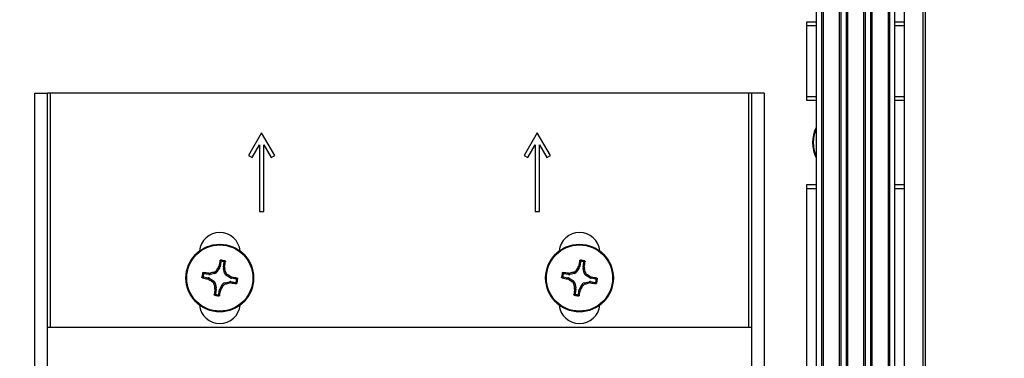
# Paper-space layout 'P3m-LR' of a CAD drawing. Header units: inches. Extents: x 0.3 to 33.8, y 0.2 to 21.7.
# Tile 56 of 59: x 30.6 to 31.069, y 9.628 to 9.789. Entities that reach past the tile are written whole.
import ezdxf

# ---------------------------------------------------------------- set-up
doc = ezdxf.new("R2010")
doc.units = ezdxf.units.IN
doc.header["$MEASUREMENT"] = 0
doc.layers.add('BORDERS', color=7, linetype='Continuous')
doc.styles.add('SLDTEXTSTYLE0', font='TXT', dxfattribs={"width": 0.75})
doc.dimstyles.new('SLDDIMSTYLE2', dxfattribs={"dimtxt": 0.1377952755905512, "dimasz": 0.14, "dimexe": 0, "dimexo": 0.0625, "dimgap": 0.0344488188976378, "dimtad": 1, "dimdec": 3, "dimlfac": 10, "dimrnd": 1e-09, "dimzin": 12, "dimdsep": 46, "dimtxsty": 'SLDTEXTSTYLE0', "dimblk1": 'CLOSED', "dimblk2": 'CLOSED', "dimsah": 1, "dimcen": 0.09, "dimadec": 0, "dimazin": 3, "dimtfac": 1, "dimtdec": 3, "dimtofl": 0, "dimtmove": 0, "dimatfit": 3, "dimldrblk": 'CLOSED', "dimfxl": 0, "dimfrac": 2, "dimtolj": 1, "dimtzin": 12, "dimarcsym": 0})

# ---------------------------------------------------------------- blocks, each defined once
blk = doc.blocks.new('_Closed')
at = {"color": 0, "linetype": 'ByBlock', "lineweight": -2}
for p, q in [((-1, 0.166667), (0, 0)), ((-1, 0.166667), (-1, -0.166667)), ((0, 0), (-1, -0.166667)), ((0, 0), (-1, 0))]:
    blk.add_line(p, q, dxfattribs=at)
blk = doc.blocks.new('_D_27')
at = {"layer": 'BORDERS'}
for p, q in [((31.19557504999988, 10.62876310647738), (31.15359055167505, 10.62876310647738)), ((31.15359055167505, 10.62876310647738), (31.15359055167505, 10.41001310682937)), ((31.65374436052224, 10.62876310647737), (31.69572885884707, 10.62876310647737)), ((31.69572885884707, 10.62876310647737), (31.69572885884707, 10.41001310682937)), ((31.15359055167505, 10.41001310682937), (31.19557504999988, 10.41001310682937)), ((31.69572885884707, 10.41001310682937), (31.65374436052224, 10.41001310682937)), ((30.60740890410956, 9.793418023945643), (30.60740890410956, 10.24321658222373)), ((31.0309589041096, 9.87304302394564), (31.0309589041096, 10.24321658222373)), ((31.0309589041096, 10.20384650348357), (30.60740890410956, 10.20384650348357)), ((31.0309589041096, 10.20384650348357), (31.7886210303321, 10.20384650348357))]:
    blk.add_line(p, q, dxfattribs=at)
at = {"layer": 'BORDERS', "xscale": 0.14, "yscale": 0.14, "rotation": 180.0000000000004}
blk.add_blockref('_Closed', (30.60740890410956, 10.20384650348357, -0.1940375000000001), dxfattribs=at)
at = {"layer": 'BORDERS', "xscale": 0.14, "yscale": 0.14}
blk.add_blockref('_Closed', (31.0309589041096, 10.20384650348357, -0.1940375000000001), dxfattribs=at)
at = {"layer": 'BORDERS', "char_height": 0.1377952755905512, "attachment_point": 1, "style": 'SLDTEXTSTYLE0'}
for s, insert in [('107.6', (31.19557504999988, 10.58764054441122)), ('4.236', (31.19557503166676, 10.38147394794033))]:
    blk.add_mtext(s, dxfattribs=dict(at, insert=insert))
blk = doc.blocks.new('_D_28')
at = {"layer": 'BORDERS'}
for p, q in [((29.5813301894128, 10.78551885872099), (29.53934569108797, 10.78551885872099)), ((29.53934569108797, 10.78551885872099), (29.53934569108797, 10.56676885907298)), ((30.03949949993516, 10.78551885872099), (30.08148399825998, 10.78551885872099)), ((30.08148399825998, 10.78551885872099), (30.08148399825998, 10.56676885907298)), ((29.53934569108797, 10.56676885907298), (29.5813301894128, 10.56676885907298)), ((30.08148399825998, 10.56676885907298), (30.03949949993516, 10.56676885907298)), ((30.21845890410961, 9.569918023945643), (30.21845890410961, 10.39997233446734)), ((31.0309589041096, 9.87304302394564), (31.0309589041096, 10.39997233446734)), ((30.21845890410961, 10.36060225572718), (29.44645349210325, 10.36060225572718)), ((31.0309589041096, 10.36060225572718), (30.21845890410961, 10.36060225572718))]:
    blk.add_line(p, q, dxfattribs=at)
at = {"layer": 'BORDERS', "xscale": 0.14, "yscale": 0.14, "rotation": 180.0000000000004}
blk.add_blockref('_Closed', (30.21845890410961, 10.36060225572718, -0.1940375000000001), dxfattribs=at)
at = {"layer": 'BORDERS', "xscale": 0.14, "yscale": 0.14}
blk.add_blockref('_Closed', (31.0309589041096, 10.36060225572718, -0.1940375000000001), dxfattribs=at)
at = {"layer": 'BORDERS', "char_height": 0.1377952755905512, "attachment_point": 1, "style": 'SLDTEXTSTYLE0'}
for s, insert in [('206.4', (29.5813301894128, 10.74439629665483)), ('8.125', (29.58133017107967, 10.53822970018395))]:
    blk.add_mtext(s, dxfattribs=dict(at, insert=insert))

psp = doc.layouts.new('P3m-LR')

# ---------------------------------------------------------------- linework, layer by layer
at = {"color": 7, "linetype": 'Continuous', "lineweight": 25}
for p, q in [((31.0209589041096, 9.842047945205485), (31.0209589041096, 9.319047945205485)), ((31.0299589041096, 9.327422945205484), (31.0299589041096, 9.833672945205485)), ((31.0309589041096, 9.833672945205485), (31.0309589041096, 9.327422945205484)), ((30.97908390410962, 9.829047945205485), (30.97908390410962, 9.332047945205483)), ((30.98170248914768, 9.829047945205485), (30.98170248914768, 9.332047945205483)), ((30.9823811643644, 9.829047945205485), (30.9823811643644, 9.332047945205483)), ((30.99008664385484, 9.829047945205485), (30.99008664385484, 9.332047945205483)), ((30.99076531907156, 9.829047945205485), (30.99076531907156, 9.332047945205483)), ((30.99330248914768, 9.829047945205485), (30.99330248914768, 9.332047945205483)), ((30.99398116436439, 9.829047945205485), (30.99398116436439, 9.332047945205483)), ((31.00168664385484, 9.829047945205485), (31.00168664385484, 9.332047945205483)), ((31.00236531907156, 9.829047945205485), (31.00236531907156, 9.332047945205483)), ((31.00490248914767, 9.829047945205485), (31.00490248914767, 9.332047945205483)), ((31.00558116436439, 9.829047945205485), (31.00558116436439, 9.332047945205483)), ((31.01328664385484, 9.829047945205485), (31.01328664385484, 9.332047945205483)), ((31.01396531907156, 9.829047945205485), (31.01396531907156, 9.332047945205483)), ((31.01658390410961, 9.332047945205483), (31.01658390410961, 9.829047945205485)), ((30.9747089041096, 9.788047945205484), (30.97908390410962, 9.788047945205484)), ((30.9747089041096, 9.786047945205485), (30.9747089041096, 9.788047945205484)), ((30.9747089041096, 9.752547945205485), (30.9747089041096, 9.786047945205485)), ((30.97908390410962, 9.786047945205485), (30.9747089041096, 9.786047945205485)), ((31.01658390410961, 9.788047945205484), (31.0209589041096, 9.788047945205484)), ((31.0209589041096, 9.786047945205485), (31.01658390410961, 9.786047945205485)), ((30.60740890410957, 9.407047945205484), (30.60740890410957, 9.754047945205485)), ((30.60740890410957, 9.754047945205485), (30.61340890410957, 9.754047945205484)), ((30.61340890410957, 9.407047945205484), (30.61340890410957, 9.754047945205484)), ((30.6149089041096, 9.754047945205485), (30.6134089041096, 9.754047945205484)), ((30.9469089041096, 9.754047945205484), (30.6149089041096, 9.754047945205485)), ((30.61490890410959, 9.642522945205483), (30.6149089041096, 9.754047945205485)), ((30.9484089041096, 9.754047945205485), (30.9469089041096, 9.754047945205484)), ((30.9469089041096, 9.754047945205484), (30.94690890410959, 9.642522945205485)), ((30.95440890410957, 9.754047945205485), (30.94840890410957, 9.754047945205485)), ((30.94840890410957, 9.754047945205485), (30.94840890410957, 9.407047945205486)), ((30.95440890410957, 9.754047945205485), (30.95440890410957, 9.407047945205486)), ((30.9747089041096, 9.750547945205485), (30.9747089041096, 9.752547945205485)), ((30.9747089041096, 9.752547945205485), (30.97908390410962, 9.752547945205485)), ((31.01658390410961, 9.752547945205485), (31.0209589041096, 9.752547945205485)), ((30.97908390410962, 9.750547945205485), (30.9747089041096, 9.750547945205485)), ((31.0209589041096, 9.750547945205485), (31.01658390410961, 9.750547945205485)), ((30.7153089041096, 9.735247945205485), (30.7090589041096, 9.72442262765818)), ((30.7215589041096, 9.72442262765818), (30.7153089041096, 9.735247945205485)), ((30.8464089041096, 9.735247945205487), (30.8401589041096, 9.72442262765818)), ((30.8526589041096, 9.72442262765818), (30.8464089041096, 9.735247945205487)), ((30.71079095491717, 9.723422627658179), (30.7143089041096, 9.729515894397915)), ((30.7143089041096, 9.729515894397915), (30.7143089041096, 9.697747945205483)), ((30.7163089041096, 9.697747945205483), (30.7163089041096, 9.729515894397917)), ((30.7163089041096, 9.729515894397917), (30.71982685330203, 9.723422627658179)), ((30.84189095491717, 9.723422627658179), (30.8454089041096, 9.729515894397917)), ((30.8454089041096, 9.729515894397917), (30.8454089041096, 9.697747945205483)), ((30.8474089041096, 9.697747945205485), (30.8474089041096, 9.729515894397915)), ((30.8474089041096, 9.729515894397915), (30.85092685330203, 9.72342262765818)), ((30.7090589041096, 9.72442262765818), (30.71079095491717, 9.723422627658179)), ((30.71982685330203, 9.723422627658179), (30.7215589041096, 9.72442262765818)), ((30.8401589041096, 9.72442262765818), (30.84189095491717, 9.723422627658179)), ((30.85092685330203, 9.72342262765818), (30.8526589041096, 9.72442262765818)), ((30.9747089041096, 9.710547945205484), (30.97908390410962, 9.710547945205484)), ((30.9747089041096, 9.708547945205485), (30.9747089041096, 9.710547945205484)), ((31.01658390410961, 9.710547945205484), (31.0209589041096, 9.710547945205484)), ((30.9747089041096, 9.452547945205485), (30.9747089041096, 9.708547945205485)), ((30.97908390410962, 9.708547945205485), (30.9747089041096, 9.708547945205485)), ((31.0209589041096, 9.708547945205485), (31.01658390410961, 9.708547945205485)), ((30.7143089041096, 9.697747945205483), (30.7163089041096, 9.697747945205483)), ((30.8454089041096, 9.697747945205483), (30.8474089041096, 9.697747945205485)), ((30.69592357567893, 9.673882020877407), (30.69553425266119, 9.671593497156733)), ((30.69710781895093, 9.67132580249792), (30.69749714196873, 9.673614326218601)), ((30.86702357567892, 9.673882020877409), (30.86663425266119, 9.671593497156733)), ((30.86820781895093, 9.67132580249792), (30.86859714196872, 9.673614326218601)), ((30.69018104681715, 9.667796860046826), (30.68789252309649, 9.668186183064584)), ((30.69016423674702, 9.6684004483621), (30.69077080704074, 9.668433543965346)), ((30.69018104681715, 9.667796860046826), (30.69016423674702, 9.6684004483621)), ((30.69077080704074, 9.668433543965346), (30.69078806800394, 9.667813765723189)), ((30.69308961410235, 9.668338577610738), (30.69078806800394, 9.667813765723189)), ((30.69308961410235, 9.668338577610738), (30.69268914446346, 9.668903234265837)), ((30.69366076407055, 9.669592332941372), (30.69406123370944, 9.669027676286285)), ((30.69531757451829, 9.671026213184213), (30.69406123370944, 9.669027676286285)), ((30.69473836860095, 9.67124744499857), (30.69497017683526, 9.671808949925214)), ((30.69531757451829, 9.671026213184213), (30.69473836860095, 9.67124744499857)), ((30.69497017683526, 9.671808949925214), (30.69553425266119, 9.671593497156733)), ((30.69710781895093, 9.67132580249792), (30.69771140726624, 9.67134261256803)), ((30.69774450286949, 9.670736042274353), (30.6971247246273, 9.670718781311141)), ((30.69764953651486, 9.668417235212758), (30.6971247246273, 9.670718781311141)), ((30.69764953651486, 9.668417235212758), (30.69821419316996, 9.668817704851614)), ((30.69771140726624, 9.67134261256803), (30.69774450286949, 9.670736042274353)), ((30.6989032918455, 9.667846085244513), (30.69833863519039, 9.667445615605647)), ((30.86128104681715, 9.667796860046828), (30.85899252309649, 9.668186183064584)), ((30.86126423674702, 9.6684004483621), (30.86187080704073, 9.668433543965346)), ((30.86128104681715, 9.667796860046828), (30.86126423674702, 9.6684004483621)), ((30.86187080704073, 9.668433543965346), (30.86188806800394, 9.667813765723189)), ((30.86418961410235, 9.668338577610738), (30.86188806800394, 9.667813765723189)), ((30.86418961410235, 9.668338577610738), (30.86378914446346, 9.668903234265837)), ((30.86476076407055, 9.669592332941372), (30.86516123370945, 9.669027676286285)), ((30.86641757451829, 9.671026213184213), (30.86516123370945, 9.669027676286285)), ((30.86583836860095, 9.67124744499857), (30.86607017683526, 9.671808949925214)), ((30.86641757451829, 9.671026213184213), (30.86583836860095, 9.67124744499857)), ((30.86607017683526, 9.671808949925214), (30.86663425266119, 9.671593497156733)), ((30.86820781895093, 9.67132580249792), (30.86881140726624, 9.67134261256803)), ((30.86884450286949, 9.670736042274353), (30.8682247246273, 9.670718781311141)), ((30.86874953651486, 9.668417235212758), (30.8682247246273, 9.670718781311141)), ((30.86874953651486, 9.668417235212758), (30.86931419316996, 9.668817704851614)), ((30.86881140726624, 9.67134261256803), (30.86884450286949, 9.670736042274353)), ((30.87000329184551, 9.667846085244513), (30.86943863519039, 9.667445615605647)), ((30.68762482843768, 9.66661261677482), (30.68991335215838, 9.666223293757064)), ((30.68969789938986, 9.665659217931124), (30.68991335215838, 9.666223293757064)), ((30.69025940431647, 9.665427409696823), (30.68969789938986, 9.665659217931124)), ((30.6904806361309, 9.666006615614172), (30.69025940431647, 9.665427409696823)), ((30.6904806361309, 9.666006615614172), (30.6924791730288, 9.66475027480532)), ((30.69191451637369, 9.664349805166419), (30.6924791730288, 9.66475027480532)), ((30.69316827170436, 9.663778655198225), (30.69260361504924, 9.663378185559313)), ((30.69316827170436, 9.663778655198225), (30.6936930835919, 9.661477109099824)), ((30.69550023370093, 9.661169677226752), (30.69675657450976, 9.663168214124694)), ((30.69715704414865, 9.662603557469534), (30.69675657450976, 9.663168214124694)), ((30.69772819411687, 9.663857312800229), (30.70002974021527, 9.664382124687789)), ((30.69772819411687, 9.663857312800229), (30.69812866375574, 9.6632926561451)), ((30.7003371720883, 9.666189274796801), (30.69833863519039, 9.667445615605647)), ((30.70004700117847, 9.663762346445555), (30.70002974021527, 9.664382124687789)), ((30.70065357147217, 9.663795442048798), (30.70004700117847, 9.663762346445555)), ((30.7003371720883, 9.666189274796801), (30.70055840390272, 9.666768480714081)), ((30.70055840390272, 9.666768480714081), (30.70111990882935, 9.666536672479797)), ((30.70063676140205, 9.664399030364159), (30.70065357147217, 9.663795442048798)), ((30.70063676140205, 9.664399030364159), (30.70292528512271, 9.664009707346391)), ((30.70111990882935, 9.666536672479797), (30.70090445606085, 9.665972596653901)), ((30.70319297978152, 9.665583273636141), (30.70090445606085, 9.665972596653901)), ((30.85872482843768, 9.66661261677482), (30.86101335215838, 9.666223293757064)), ((30.86079789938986, 9.665659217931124), (30.86101335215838, 9.666223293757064)), ((30.86135940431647, 9.665427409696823), (30.86079789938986, 9.665659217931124)), ((30.8615806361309, 9.666006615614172), (30.86135940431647, 9.665427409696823)), ((30.8615806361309, 9.666006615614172), (30.8635791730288, 9.66475027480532)), ((30.86301451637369, 9.664349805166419), (30.8635791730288, 9.66475027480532)), ((30.86426827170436, 9.663778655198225), (30.86370361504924, 9.663378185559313)), ((30.86426827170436, 9.663778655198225), (30.8647930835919, 9.661477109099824)), ((30.86660023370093, 9.661169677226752), (30.86785657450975, 9.663168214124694)), ((30.86825704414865, 9.662603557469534), (30.86785657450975, 9.663168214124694)), ((30.86882819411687, 9.663857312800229), (30.87112974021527, 9.664382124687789)), ((30.86882819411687, 9.663857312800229), (30.86922866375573, 9.6632926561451)), ((30.8714371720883, 9.666189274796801), (30.86943863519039, 9.667445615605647)), ((30.87114700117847, 9.663762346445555), (30.87112974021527, 9.664382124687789)), ((30.87175357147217, 9.663795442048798), (30.87114700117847, 9.663762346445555)), ((30.8714371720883, 9.666189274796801), (30.87165840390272, 9.666768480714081)), ((30.87165840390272, 9.666768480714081), (30.87221990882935, 9.666536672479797)), ((30.87173676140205, 9.664399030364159), (30.87175357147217, 9.663795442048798)), ((30.87173676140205, 9.664399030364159), (30.87402528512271, 9.664009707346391)), ((30.87221990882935, 9.666536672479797), (30.87200445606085, 9.665972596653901)), ((30.87429297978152, 9.665583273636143), (30.87200445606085, 9.665972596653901)), ((30.6930733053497, 9.661459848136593), (30.6936930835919, 9.661477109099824)), ((30.69310640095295, 9.660853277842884), (30.6930733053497, 9.661459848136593)), ((30.69370998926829, 9.660870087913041), (30.69310640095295, 9.660853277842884)), ((30.69370998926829, 9.660870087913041), (30.6933206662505, 9.658581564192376)), ((30.69489423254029, 9.658313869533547), (30.69528355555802, 9.66060239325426)), ((30.69584763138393, 9.6603869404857), (30.69528355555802, 9.66060239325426)), ((30.69550023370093, 9.661169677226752), (30.69607943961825, 9.660948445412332)), ((30.69607943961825, 9.660948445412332), (30.69584763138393, 9.6603869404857)), ((30.8641733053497, 9.661459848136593), (30.8647930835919, 9.661477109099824)), ((30.86420640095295, 9.660853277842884), (30.8641733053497, 9.661459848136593)), ((30.86480998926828, 9.660870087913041), (30.86420640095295, 9.660853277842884)), ((30.86480998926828, 9.660870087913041), (30.8644206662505, 9.658581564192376)), ((30.86599423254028, 9.658313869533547), (30.86638355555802, 9.66060239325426)), ((30.86694763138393, 9.6603869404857), (30.86638355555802, 9.66060239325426)), ((30.86660023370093, 9.661169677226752), (30.86717943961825, 9.660948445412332)), ((30.86717943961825, 9.660948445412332), (30.86694763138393, 9.6603869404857)), ((30.94840890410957, 9.642522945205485), (30.61340890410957, 9.642522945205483))]:
    psp.add_line(p, q, dxfattribs=at)
for centre, radius in [((30.69540890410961, 9.666097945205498), 0.016100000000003), ((30.6954089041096, 9.666097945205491), 0.01575289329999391), ((30.86650890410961, 9.666097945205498), 0.016100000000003), ((30.8665089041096, 9.666097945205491), 0.01575289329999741)]:
    psp.add_circle(centre, radius, dxfattribs=at)
for centre, radius, start, end in [((30.99345890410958, 9.730547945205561), 0.01609999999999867, 153.2344994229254, 206.7655005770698), ((30.99345890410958, 9.730547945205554), 0.01575289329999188, 155.8574633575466, 204.1425366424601), ((30.6954089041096, 9.678047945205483), 0.009700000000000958, 5.524228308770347, 174.4757716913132), ((30.8665089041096, 9.678047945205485), 0.009700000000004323, 5.524228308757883, 174.4757716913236), ((30.85099492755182, 9.640439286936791), 0.1591470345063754, 167.6780822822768, 168.6319195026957), ((30.69540890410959, 9.666097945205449), 0.008495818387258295, 73.06981271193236, 87.62076320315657), ((30.6954089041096, 9.666097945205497), 0.008014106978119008, 76.18372835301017, 84.50684756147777), ((30.5400905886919, 9.693330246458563), 0.1591470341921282, 352.0586564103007, 353.012493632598), ((31.0220949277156, 9.640439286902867), 0.1591470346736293, 167.6780822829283, 168.6319195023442), ((30.86650890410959, 9.666097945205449), 0.008495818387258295, 73.06981271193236, 87.62076320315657), ((30.86650890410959, 9.666097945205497), 0.008014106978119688, 76.1837283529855, 84.50684756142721), ((30.71119058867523, 9.693330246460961), 0.159147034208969, 352.0586564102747, 353.0124936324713), ((30.69540890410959, 9.666097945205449), 0.00849581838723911, 163.0698127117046, 177.6207632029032), ((30.6954089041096, 9.666097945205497), 0.008014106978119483, 166.1837283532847, 174.5068475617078), ((30.66817660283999, 9.510779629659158), 0.1591470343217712, 82.05865641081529, 83.01249363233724), ((30.73577129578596, 9.488792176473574), 0.1851919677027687, 103.4522607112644, 104.0633009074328), ((30.84939399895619, 9.569376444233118), 0.1851919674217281, 146.6272750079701, 147.2383152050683), ((30.51810313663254, 9.625735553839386), 0.1851919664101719, 13.45226070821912, 14.06330090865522), ((30.5986874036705, 9.512112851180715), 0.1851919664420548, 56.62727500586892, 57.23831520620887), ((30.86650890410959, 9.666097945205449), 0.008495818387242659, 163.0698127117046, 177.6207632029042), ((30.86650890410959, 9.666097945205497), 0.008014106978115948, 166.1837283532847, 174.5068475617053), ((30.83927660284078, 9.510779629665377), 0.1591470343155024, 82.05865641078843, 83.0124936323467), ((30.90687129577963, 9.488792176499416), 0.1851919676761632, 103.4522607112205, 104.0633009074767), ((31.02049399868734, 9.569376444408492), 0.1851919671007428, 146.6272750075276, 147.2383152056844), ((30.68920313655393, 9.62573555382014), 0.1851919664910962, 13.45226070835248, 14.06330090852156), ((30.76978740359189, 9.51211285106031), 0.1851919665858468, 56.62727500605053, 57.23831520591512), ((30.72106756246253, 9.821683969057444), 0.1591470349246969, 257.6780822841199, 258.6319195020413), ((30.7921304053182, 9.820083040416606), 0.1851919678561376, 236.6272750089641, 237.2383152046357), ((30.8727146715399, 9.706460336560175), 0.1851919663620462, 193.4522607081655, 194.0633009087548), ((30.65504651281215, 9.843403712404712), 0.1851919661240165, 283.4522607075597, 284.0633009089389), ((30.72264120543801, 9.82141626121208), 0.1591470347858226, 262.0586564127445, 263.0124936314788), ((30.66975024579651, 9.510511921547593), 0.1591470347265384, 77.6780822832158, 78.63191950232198), ((30.6954089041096, 9.666097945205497), 0.00801410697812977, 346.1837283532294, 354.5068475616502), ((30.69540890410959, 9.666097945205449), 0.008495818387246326, 343.0698127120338, 357.6207632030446), ((30.89216756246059, 9.821683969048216), 0.1591470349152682, 257.6780822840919, 258.6319195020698), ((30.96323040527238, 9.820083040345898), 0.1851919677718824, 236.6272750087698, 237.2383152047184), ((31.04381467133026, 9.706460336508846), 0.1851919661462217, 193.4522607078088, 194.0633009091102), ((30.82614651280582, 9.843403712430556), 0.1851919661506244, 283.4522607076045, 284.0633009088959), ((30.89374120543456, 9.821416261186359), 0.1591470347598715, 262.0586564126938, 263.0124936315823), ((30.84085024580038, 9.510511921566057), 0.1591470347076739, 77.67808228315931, 78.63191950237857), ((30.86650890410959, 9.666097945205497), 0.00801410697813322, 346.1837283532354, 354.5068475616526), ((30.86650890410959, 9.666097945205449), 0.008495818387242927, 343.0698127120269, 357.6207632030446), ((30.85072721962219, 9.63886564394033), 0.1591470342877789, 172.058656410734, 173.0124936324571), ((30.6954089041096, 9.666097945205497), 0.008014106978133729, 256.1837283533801, 264.5068475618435), ((30.53982288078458, 9.691756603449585), 0.1591470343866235, 347.6780822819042, 348.6319195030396), ((30.54142380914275, 9.762819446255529), 0.1851919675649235, 326.6272750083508, 327.2383152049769), ((31.0218272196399, 9.638865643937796), 0.1591470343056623, 172.0586564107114, 173.0124936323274), ((30.86650890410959, 9.666097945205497), 0.00801410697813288, 256.1837283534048, 264.5068475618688), ((30.71092288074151, 9.69175660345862), 0.1591470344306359, 347.678082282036, 348.6319195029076), ((30.71252380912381, 9.762819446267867), 0.1851919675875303, 326.6272750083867, 327.2383152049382), ((30.69540890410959, 9.666097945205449), 0.008495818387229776, 253.0698127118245, 267.620763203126), ((30.86650890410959, 9.666097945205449), 0.00849581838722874, 253.0698127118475, 267.620763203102), ((30.6954089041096, 9.654147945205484), 0.009700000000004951, 185.5242283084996, 354.4757716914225), ((30.8665089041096, 9.654147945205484), 0.009700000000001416, 185.52422830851, 354.4757716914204)]:
    psp.add_arc(centre, radius, start, end, dxfattribs=at)
for centre, major_axis, ratio, start_param, end_param in [((30.69044157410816, 9.669348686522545), (-4.381592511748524e-05, 0.001573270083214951), 0.9943069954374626, 2.946332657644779, 3.336852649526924), ((30.69273284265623, 9.669871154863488), (-0.0009111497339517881, 0.001284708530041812), 0.9935910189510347, 2.751161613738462, 3.532023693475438), ((30.6939835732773, 9.67186076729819), (-0.00147027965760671, 0.0005615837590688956), 0.9943069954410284, 2.946332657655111, 3.336852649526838), ((30.69865964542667, 9.671065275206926), (0.001573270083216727, 4.381592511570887e-05), 0.9943069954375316, 2.946332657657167, 3.336852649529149), ((30.6991821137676, 9.668774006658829), (0.001284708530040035, 0.0009111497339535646), 0.9935910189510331, 2.751161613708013, 3.532023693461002), ((30.86154157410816, 9.669348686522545), (-4.38159251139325e-05, 0.00157327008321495), 0.994306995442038, 2.946332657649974, 3.336852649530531), ((30.86383284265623, 9.669871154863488), (-0.0009111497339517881, 0.001284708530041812), 0.9935910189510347, 2.751161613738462, 3.532023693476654), ((30.86508357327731, 9.67186076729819), (-0.001470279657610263, 0.0005615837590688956), 0.9943069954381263, 2.946332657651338, 3.336852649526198), ((30.86975964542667, 9.671065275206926), (0.001573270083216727, 4.381592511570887e-05), 0.9943069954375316, 2.946332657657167, 3.336852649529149), ((30.87028211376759, 9.668774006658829), (0.001284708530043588, 0.0009111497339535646), 0.9935910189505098, 2.751161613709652, 3.532023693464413), ((30.68964608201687, 9.664672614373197), (-0.0005615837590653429, -0.001470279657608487), 0.9943069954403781, 2.946332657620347, 3.336852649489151), ((30.69163569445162, 9.663421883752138), (-0.001284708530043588, -0.0009111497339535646), 0.9935910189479, 2.75116161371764, 3.53202369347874), ((30.69808496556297, 9.6623247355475), (0.0009111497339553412, -0.001284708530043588), 0.9935910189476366, 2.751161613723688, 3.532023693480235), ((30.70037623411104, 9.662847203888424), (4.38159251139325e-05, -0.00157327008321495), 0.9943069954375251, 2.946332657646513, 3.336852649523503), ((30.70117172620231, 9.667523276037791), (0.0005615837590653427, 0.001470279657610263), 0.9943069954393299, 2.94633265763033, 3.336852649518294), ((30.86074608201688, 9.664672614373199), (-0.0005615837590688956, -0.001470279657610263), 0.9943069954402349, 2.946332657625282, 3.336852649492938), ((30.86273569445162, 9.663421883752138), (-0.001284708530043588, -0.0009111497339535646), 0.9935910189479, 2.75116161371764, 3.53202369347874), ((30.86918496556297, 9.6623247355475), (0.0009111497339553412, -0.001284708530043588), 0.9935910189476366, 2.751161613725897, 3.532023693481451), ((30.87147623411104, 9.662847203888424), (4.38159251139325e-05, -0.00157327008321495), 0.994306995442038, 2.946332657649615, 3.336852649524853), ((30.87227172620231, 9.667523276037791), (0.0005615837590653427, 0.001470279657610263), 0.9943069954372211, 2.946332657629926, 3.336852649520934), ((30.69215816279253, 9.661130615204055), (-0.001573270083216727, -4.381592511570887e-05), 0.9943069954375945, 2.946332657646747, 3.336852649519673), ((30.69683423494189, 9.660335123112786), (0.001470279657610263, -0.0005615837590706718), 0.9943069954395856, 2.946332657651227, 3.336852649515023), ((30.86325816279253, 9.661130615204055), (-0.001573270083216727, -4.381592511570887e-05), 0.9943069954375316, 2.946332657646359, 3.336852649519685), ((30.86793423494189, 9.660335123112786), (0.001470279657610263, -0.0005615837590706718), 0.9943069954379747, 2.946332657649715, 3.336852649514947)]:
    psp.add_ellipse(centre, major_axis=major_axis, ratio=ratio, start_param=start_param, end_param=end_param, dxfattribs=at)
for points, knots in [([(30.69551400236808, 9.674401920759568), (30.69552255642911, 9.674427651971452), (30.69553966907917, 9.674479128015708), (30.69559869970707, 9.674539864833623), (30.69567496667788, 9.674581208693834), (30.69573277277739, 9.674584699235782), (30.69576159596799, 9.67458643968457)], [0, 0, 0, 0, 0.2526917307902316, 0.5055172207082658, 0.7534417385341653, 1, 1, 1, 1]), ([(30.69592357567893, 9.673882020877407), (30.69585631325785, 9.673969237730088), (30.69572033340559, 9.67414555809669), (30.69558326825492, 9.674315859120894), (30.69551400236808, 9.674401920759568)], [0, 0, 0, 0, 0.4946499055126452, 1, 1, 1, 1]), ([(30.69576159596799, 9.67458643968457), (30.69583027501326, 9.674503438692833), (30.69596878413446, 9.67433604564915), (30.69610659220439, 9.674162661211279), (30.69617606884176, 9.674075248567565)], [0, 0, 0, 0, 0.4958449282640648, 1, 1, 1, 1]), ([(30.69617606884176, 9.674075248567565), (30.69614963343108, 9.674075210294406), (30.69609675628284, 9.674075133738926), (30.69602319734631, 9.674041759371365), (30.69596506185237, 9.673987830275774), (30.69593404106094, 9.67393028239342), (30.69592604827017, 9.673893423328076), (30.69592357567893, 9.673882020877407)], [0, 0, 0, 0, 0.2255496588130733, 0.4511532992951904, 0.6755815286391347, 0.8996402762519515, 1, 1, 1, 1]), ([(30.69732274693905, 9.673880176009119), (30.69741721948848, 9.673939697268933), (30.69760460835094, 9.674057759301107), (30.69779067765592, 9.674169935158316), (30.69788293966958, 9.674225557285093)], [0, 0, 0, 0, 0.5041524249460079, 1, 1, 1, 1]), ([(30.69749714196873, 9.673614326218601), (30.69749902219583, 9.673640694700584), (30.69750278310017, 9.673693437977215), (30.69747483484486, 9.673769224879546), (30.69742526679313, 9.673831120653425), (30.69737012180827, 9.673866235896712), (30.69733393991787, 9.673876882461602), (30.69732274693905, 9.673880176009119)], [0, 0, 0, 0, 0.225549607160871, 0.4511532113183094, 0.6755811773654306, 0.8996400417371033, 1, 1, 1, 1]), ([(30.69805559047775, 9.67396954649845), (30.69796176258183, 9.673911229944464), (30.69777609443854, 9.673795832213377), (30.69758946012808, 9.673674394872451), (30.69749714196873, 9.673614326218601)], [0, 0, 0, 0, 0.5053526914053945, 1, 1, 1, 1]), ([(30.69788293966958, 9.674225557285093), (30.6979072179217, 9.674215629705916), (30.69795573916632, 9.674195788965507), (30.69801206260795, 9.674139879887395), (30.69804916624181, 9.674070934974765), (30.6980592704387, 9.674011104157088), (30.69805628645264, 9.673977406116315), (30.69805559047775, 9.67396954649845)], [0, 0, 0, 0, 0.2243701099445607, 0.4484143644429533, 0.6809026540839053, 0.9255748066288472, 1, 1, 1, 1]), ([(30.86661400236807, 9.674401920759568), (30.86662255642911, 9.674427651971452), (30.86663966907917, 9.674479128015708), (30.86669869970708, 9.674539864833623), (30.86677496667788, 9.674581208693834), (30.86683277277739, 9.674584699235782), (30.86686159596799, 9.67458643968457)], [0, 0, 0, 0, 0.2526917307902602, 0.5055172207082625, 0.753441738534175, 1, 1, 1, 1]), ([(30.86702357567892, 9.673882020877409), (30.86695631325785, 9.673969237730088), (30.86682033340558, 9.674145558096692), (30.86668326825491, 9.674315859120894), (30.86661400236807, 9.674401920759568)], [0, 0, 0, 0, 0.4946499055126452, 1, 1, 1, 1]), ([(30.86686159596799, 9.67458643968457), (30.86693027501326, 9.674503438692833), (30.86706878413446, 9.67433604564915), (30.86720659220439, 9.674162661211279), (30.86727606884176, 9.674075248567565)], [0, 0, 0, 0, 0.4958449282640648, 1, 1, 1, 1]), ([(30.86727606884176, 9.674075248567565), (30.86724963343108, 9.674075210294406), (30.86719675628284, 9.674075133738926), (30.86712319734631, 9.674041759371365), (30.86706506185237, 9.673987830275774), (30.86703404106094, 9.67393028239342), (30.86702604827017, 9.673893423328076), (30.86702357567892, 9.673882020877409)], [0, 0, 0, 0, 0.2255496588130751, 0.451153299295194, 0.6755815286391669, 0.8996402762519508, 1, 1, 1, 1]), ([(30.86842274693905, 9.673880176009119), (30.86851721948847, 9.673939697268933), (30.86870460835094, 9.674057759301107), (30.86889067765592, 9.674169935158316), (30.86898293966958, 9.674225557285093)], [0, 0, 0, 0, 0.5041524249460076, 1, 1, 1, 1]), ([(30.86859714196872, 9.673614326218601), (30.86859902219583, 9.673640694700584), (30.86860278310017, 9.673693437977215), (30.86857483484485, 9.673769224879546), (30.86852526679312, 9.673831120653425), (30.86847012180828, 9.673866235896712), (30.86843393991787, 9.673876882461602), (30.86842274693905, 9.673880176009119)], [0, 0, 0, 0, 0.225549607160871, 0.4511532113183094, 0.6755811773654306, 0.8996400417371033, 1, 1, 1, 1]), ([(30.86915559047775, 9.67396954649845), (30.86906176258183, 9.673911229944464), (30.86887609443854, 9.673795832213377), (30.86868946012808, 9.673674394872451), (30.86859714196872, 9.673614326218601)], [0, 0, 0, 0, 0.5053526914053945, 1, 1, 1, 1]), ([(30.86898293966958, 9.674225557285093), (30.86900721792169, 9.674215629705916), (30.86905573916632, 9.674195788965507), (30.86911206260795, 9.674139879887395), (30.8691491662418, 9.674070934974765), (30.8691592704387, 9.674011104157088), (30.86915628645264, 9.673977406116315), (30.86915559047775, 9.67396954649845)], [0, 0, 0, 0, 0.2243701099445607, 0.4484143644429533, 0.6809026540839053, 0.9255748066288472, 1, 1, 1, 1]), ([(30.68728129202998, 9.668571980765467), (30.68729121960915, 9.668596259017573), (30.68731106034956, 9.668644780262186), (30.68736696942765, 9.668701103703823), (30.68743591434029, 9.668738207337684), (30.68749574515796, 9.668748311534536), (30.68752944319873, 9.66874532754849), (30.68753730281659, 9.668744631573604)], [0, 0, 0, 0, 0.2243701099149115, 0.4484143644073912, 0.6809026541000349, 0.9255748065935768, 1, 1, 1, 1]), ([(30.68762667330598, 9.668011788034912), (30.68756715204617, 9.668106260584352), (30.68744909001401, 9.668293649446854), (30.68733691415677, 9.668479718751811), (30.68728129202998, 9.668571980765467)], [0, 0, 0, 0, 0.5041524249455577, 1, 1, 1, 1]), ([(30.68753730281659, 9.668744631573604), (30.6875956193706, 9.668650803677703), (30.68771101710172, 9.668465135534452), (30.68783245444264, 9.66827850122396), (30.68789252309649, 9.668186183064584)], [0, 0, 0, 0, 0.5053526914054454, 1, 1, 1, 1]), ([(30.68789252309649, 9.668186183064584), (30.6878661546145, 9.668188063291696), (30.68781341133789, 9.668191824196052), (30.68773762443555, 9.668163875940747), (30.68767572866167, 9.668114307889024), (30.68764061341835, 9.668059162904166), (30.68762996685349, 9.668022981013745), (30.68762667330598, 9.668011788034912)], [0, 0, 0, 0, 0.2255496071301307, 0.4511532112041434, 0.6755811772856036, 0.899640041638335, 1, 1, 1, 1]), ([(30.69268914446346, 9.668903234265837), (30.6928539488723, 9.668959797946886), (30.69318356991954, 9.669072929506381), (30.69349513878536, 9.66935407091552), (30.69362718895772, 9.669544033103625), (30.69366076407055, 9.669592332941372)], [0, 0, 0, 0, 0.4271587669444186, 0.8543492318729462, 1, 1, 1, 1]), ([(30.69821419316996, 9.668817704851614), (30.698270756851, 9.668652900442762), (30.69838388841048, 9.668323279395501), (30.69866502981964, 9.668011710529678), (30.69885499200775, 9.667879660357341), (30.6989032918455, 9.667846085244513)], [0, 0, 0, 0, 0.4271587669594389, 0.854349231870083, 1, 1, 1, 1]), ([(30.85838129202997, 9.668571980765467), (30.85839121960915, 9.668596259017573), (30.85841106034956, 9.668644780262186), (30.85846696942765, 9.668701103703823), (30.85853591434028, 9.668738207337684), (30.85859574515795, 9.668748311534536), (30.85862944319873, 9.66874532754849), (30.8586373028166, 9.668744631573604)], [0, 0, 0, 0, 0.2243701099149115, 0.4484143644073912, 0.6809026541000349, 0.9255748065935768, 1, 1, 1, 1]), ([(30.85872667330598, 9.668011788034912), (30.85866715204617, 9.668106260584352), (30.85854909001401, 9.668293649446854), (30.85843691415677, 9.668479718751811), (30.85838129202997, 9.668571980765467)], [0, 0, 0, 0, 0.5041524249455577, 1, 1, 1, 1]), ([(30.8586373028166, 9.668744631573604), (30.8586956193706, 9.668650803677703), (30.85881101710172, 9.668465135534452), (30.85893245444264, 9.66827850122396), (30.85899252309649, 9.668186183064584)], [0, 0, 0, 0, 0.5053526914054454, 1, 1, 1, 1]), ([(30.85899252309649, 9.668186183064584), (30.85896615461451, 9.668188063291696), (30.85891341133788, 9.668191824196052), (30.85883762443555, 9.668163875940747), (30.85877572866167, 9.668114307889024), (30.85874061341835, 9.668059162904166), (30.85872996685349, 9.668022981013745), (30.85872667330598, 9.668011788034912)], [0, 0, 0, 0, 0.2255496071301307, 0.4511532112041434, 0.6755811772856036, 0.899640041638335, 1, 1, 1, 1]), ([(30.86378914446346, 9.668903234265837), (30.8639539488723, 9.668959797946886), (30.86428356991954, 9.669072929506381), (30.86459513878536, 9.66935407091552), (30.86472718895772, 9.669544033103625), (30.86476076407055, 9.669592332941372)], [0, 0, 0, 0, 0.4271587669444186, 0.8543492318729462, 1, 1, 1, 1]), ([(30.86931419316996, 9.668817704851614), (30.86937075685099, 9.668652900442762), (30.86948388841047, 9.668323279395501), (30.86976502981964, 9.668011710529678), (30.86995499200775, 9.667879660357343), (30.87000329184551, 9.667846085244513)], [0, 0, 0, 0, 0.4271587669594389, 0.854349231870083, 1, 1, 1, 1]), ([(30.68692040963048, 9.666450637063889), (30.68700341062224, 9.666519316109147), (30.68717080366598, 9.666657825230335), (30.68734418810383, 9.66679563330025), (30.68743160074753, 9.666865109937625)], [0, 0, 0, 0, 0.4958449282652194, 1, 1, 1, 1]), ([(30.68710492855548, 9.666203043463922), (30.6870791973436, 9.666211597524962), (30.68702772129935, 9.666228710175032), (30.68696698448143, 9.666287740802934), (30.68692564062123, 9.666364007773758), (30.68692215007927, 9.666421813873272), (30.68692040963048, 9.666450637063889)], [0, 0, 0, 0, 0.2526917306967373, 0.5055172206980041, 0.7534417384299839, 1, 1, 1, 1]), ([(30.68762482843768, 9.66661261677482), (30.68753761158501, 9.666545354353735), (30.68736129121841, 9.666409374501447), (30.68719099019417, 9.666272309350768), (30.68710492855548, 9.666203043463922)], [0, 0, 0, 0, 0.494649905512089, 1, 1, 1, 1]), ([(30.68743160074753, 9.666865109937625), (30.68743163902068, 9.666838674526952), (30.68743171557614, 9.666785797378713), (30.68746508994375, 9.666712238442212), (30.6875190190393, 9.666654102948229), (30.68757656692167, 9.66662308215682), (30.68761342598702, 9.666615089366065), (30.68762482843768, 9.66661261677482)], [0, 0, 0, 0, 0.2255496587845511, 0.4511532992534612, 0.675581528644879, 0.8996402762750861, 1, 1, 1, 1]), ([(30.69260361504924, 9.663378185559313), (30.6925470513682, 9.663542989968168), (30.69243391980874, 9.66387261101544), (30.69215277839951, 9.66418417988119), (30.69196281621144, 9.66431623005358), (30.69191451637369, 9.664349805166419)], [0, 0, 0, 0, 0.4271587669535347, 0.8543492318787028, 1, 1, 1, 1]), ([(30.69812866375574, 9.6632926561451), (30.69796385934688, 9.663236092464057), (30.69763423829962, 9.663122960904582), (30.69732266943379, 9.662841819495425), (30.69719061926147, 9.662651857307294), (30.69715704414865, 9.662603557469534)], [0, 0, 0, 0, 0.4271587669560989, 0.8543492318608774, 1, 1, 1, 1]), ([(30.70292528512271, 9.664009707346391), (30.7029516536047, 9.664007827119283), (30.70300439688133, 9.664004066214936), (30.70308018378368, 9.664032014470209), (30.70314207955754, 9.664081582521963), (30.70317719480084, 9.664136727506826), (30.70318784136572, 9.664172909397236), (30.70319113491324, 9.664184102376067)], [0, 0, 0, 0, 0.2255496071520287, 0.4511532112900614, 0.6755811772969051, 0.8996400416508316, 1, 1, 1, 1]), ([(30.70328050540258, 9.66345125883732), (30.70322218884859, 9.663545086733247), (30.70310679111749, 9.66373075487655), (30.70298535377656, 9.663917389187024), (30.70292528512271, 9.664009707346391)], [0, 0, 0, 0, 0.5053526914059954, 1, 1, 1, 1]), ([(30.70319113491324, 9.664184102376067), (30.70325065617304, 9.664089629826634), (30.70336871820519, 9.663902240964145), (30.70348089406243, 9.66371617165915), (30.70353651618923, 9.663623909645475)], [0, 0, 0, 0, 0.5041524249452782, 0.9999999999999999, 0.9999999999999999, 0.9999999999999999, 0.9999999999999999]), ([(30.70319297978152, 9.665583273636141), (30.70328019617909, 9.6656505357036), (30.70345651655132, 9.66578651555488), (30.70362681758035, 9.66592358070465), (30.70371287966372, 9.665992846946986)], [0, 0, 0, 0, 0.4946473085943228, 1, 1, 1, 1]), ([(30.70338620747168, 9.66533078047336), (30.70338616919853, 9.665357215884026), (30.70338609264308, 9.665410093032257), (30.70335271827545, 9.665483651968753), (30.70329878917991, 9.665541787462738), (30.70324124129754, 9.665572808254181), (30.70320438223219, 9.665580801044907), (30.70319297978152, 9.665583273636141)], [0, 0, 0, 0, 0.2255496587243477, 0.4511532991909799, 0.6755815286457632, 0.8996402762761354, 1, 1, 1, 1]), ([(30.70353651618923, 9.663623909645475), (30.70352658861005, 9.663599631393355), (30.70350674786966, 9.663551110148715), (30.70345083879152, 9.663494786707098), (30.70338189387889, 9.663457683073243), (30.70332206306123, 9.663447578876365), (30.70328836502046, 9.663450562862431), (30.70328050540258, 9.66345125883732)], [0, 0, 0, 0, 0.2243701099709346, 0.4484143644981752, 0.6809026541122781, 0.9255748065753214, 1, 1, 1, 1]), ([(30.70389739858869, 9.66574525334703), (30.70381439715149, 9.665676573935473), (30.70364700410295, 9.665538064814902), (30.70347361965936, 9.665400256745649), (30.70338620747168, 9.66533078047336)], [0, 0, 0, 0, 0.4958475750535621, 1, 1, 1, 1]), ([(30.70371287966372, 9.665992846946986), (30.70373861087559, 9.665984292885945), (30.70379008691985, 9.665967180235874), (30.70385082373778, 9.665908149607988), (30.70389216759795, 9.66583188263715), (30.7038956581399, 9.665774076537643), (30.70389739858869, 9.66574525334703)], [0, 0, 0, 0, 0.2526917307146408, 0.5055172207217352, 0.7534417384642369, 0.9999999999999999, 0.9999999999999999, 0.9999999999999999, 0.9999999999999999]), ([(30.85802040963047, 9.666450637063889), (30.85810341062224, 9.666519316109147), (30.85827080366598, 9.666657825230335), (30.85844418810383, 9.66679563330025), (30.85853160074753, 9.666865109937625)], [0, 0, 0, 0, 0.4958449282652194, 1, 1, 1, 1]), ([(30.85820492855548, 9.666203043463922), (30.8581791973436, 9.666211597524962), (30.85812772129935, 9.666228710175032), (30.85806698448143, 9.666287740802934), (30.85802564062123, 9.666364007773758), (30.85802215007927, 9.666421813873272), (30.85802040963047, 9.666450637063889)], [0, 0, 0, 0, 0.2526917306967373, 0.5055172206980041, 0.7534417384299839, 1, 1, 1, 1]), ([(30.85872482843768, 9.66661261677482), (30.858637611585, 9.666545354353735), (30.85846129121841, 9.666409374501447), (30.85829099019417, 9.666272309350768), (30.85820492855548, 9.666203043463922)], [0, 0, 0, 0, 0.494649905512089, 1, 1, 1, 1]), ([(30.85853160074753, 9.666865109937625), (30.85853163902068, 9.666838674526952), (30.85853171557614, 9.666785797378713), (30.85856508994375, 9.666712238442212), (30.8586190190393, 9.666654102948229), (30.85867656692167, 9.66662308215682), (30.85871342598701, 9.666615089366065), (30.85872482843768, 9.66661261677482)], [0, 0, 0, 0, 0.2255496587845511, 0.4511532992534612, 0.675581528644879, 0.8996402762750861, 1, 1, 1, 1]), ([(30.86370361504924, 9.663378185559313), (30.8636470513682, 9.663542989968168), (30.86353391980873, 9.66387261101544), (30.86325277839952, 9.66418417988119), (30.86306281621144, 9.66431623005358), (30.86301451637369, 9.664349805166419)], [0, 0, 0, 0, 0.4271587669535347, 0.8543492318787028, 1, 1, 1, 1]), ([(30.86922866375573, 9.6632926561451), (30.86906385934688, 9.663236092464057), (30.86873423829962, 9.663122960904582), (30.86842266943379, 9.662841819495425), (30.86829061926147, 9.662651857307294), (30.86825704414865, 9.662603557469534)], [0, 0, 0, 0, 0.4271587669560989, 0.8543492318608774, 1, 1, 1, 1]), ([(30.87402528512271, 9.664009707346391), (30.87405165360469, 9.664007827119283), (30.87410439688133, 9.664004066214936), (30.87418018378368, 9.664032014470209), (30.87424207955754, 9.664081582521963), (30.87427719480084, 9.664136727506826), (30.87428784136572, 9.664172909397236), (30.87429113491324, 9.664184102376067)], [0, 0, 0, 0, 0.2255496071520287, 0.4511532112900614, 0.6755811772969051, 0.8996400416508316, 1, 1, 1, 1]), ([(30.87438050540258, 9.663451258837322), (30.87432218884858, 9.663545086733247), (30.87420679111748, 9.66373075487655), (30.87408535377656, 9.663917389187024), (30.87402528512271, 9.664009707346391)], [0, 0, 0, 0, 0.5053526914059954, 1, 1, 1, 1]), ([(30.87429113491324, 9.664184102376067), (30.87435065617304, 9.664089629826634), (30.87446871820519, 9.663902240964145), (30.87458089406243, 9.66371617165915), (30.87463651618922, 9.663623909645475)], [0, 0, 0, 0, 0.5041524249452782, 0.9999999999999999, 0.9999999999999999, 0.9999999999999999, 0.9999999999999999]), ([(30.87429297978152, 9.665583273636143), (30.87438019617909, 9.6656505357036), (30.87455651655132, 9.66578651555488), (30.87472681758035, 9.66592358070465), (30.87481287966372, 9.665992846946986)], [0, 0, 0, 0, 0.4946473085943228, 1, 1, 1, 1]), ([(30.87448620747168, 9.66533078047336), (30.87448616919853, 9.665357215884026), (30.87448609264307, 9.665410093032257), (30.87445271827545, 9.665483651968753), (30.87439878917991, 9.665541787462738), (30.87434124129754, 9.665572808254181), (30.87430438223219, 9.665580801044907), (30.87429297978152, 9.665583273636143)], [0, 0, 0, 0, 0.2255496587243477, 0.4511532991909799, 0.6755815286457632, 0.8996402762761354, 1, 1, 1, 1]), ([(30.87463651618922, 9.663623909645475), (30.87462658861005, 9.663599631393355), (30.87460674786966, 9.663551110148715), (30.87455083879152, 9.663494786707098), (30.8744818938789, 9.663457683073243), (30.87442206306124, 9.663447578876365), (30.87438836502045, 9.663450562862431), (30.87438050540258, 9.663451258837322)], [0, 0, 0, 0, 0.2243701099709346, 0.4484143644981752, 0.6809026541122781, 0.9255748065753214, 1, 1, 1, 1]), ([(30.87499739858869, 9.66574525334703), (30.87491439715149, 9.665676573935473), (30.87474700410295, 9.665538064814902), (30.87457361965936, 9.66540025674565), (30.87448620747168, 9.66533078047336)], [0, 0, 0, 0, 0.4958475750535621, 1, 1, 1, 1]), ([(30.87481287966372, 9.665992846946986), (30.87483861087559, 9.665984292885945), (30.87489008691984, 9.665967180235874), (30.87495082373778, 9.665908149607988), (30.87499216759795, 9.66583188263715), (30.8749956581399, 9.665774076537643), (30.87499739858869, 9.66574525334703)], [0, 0, 0, 0, 0.2526917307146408, 0.5055172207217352, 0.7534417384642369, 0.9999999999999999, 0.9999999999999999, 0.9999999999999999, 0.9999999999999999]), ([(30.69293486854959, 9.657970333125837), (30.69291059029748, 9.657980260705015), (30.69286206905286, 9.658000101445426), (30.69280574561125, 9.658056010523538), (30.69276864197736, 9.658124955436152), (30.69275853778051, 9.658184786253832), (30.69276152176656, 9.658218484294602), (30.69276221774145, 9.658226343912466)], [0, 0, 0, 0, 0.2243701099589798, 0.4484143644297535, 0.6809026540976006, 0.9255748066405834, 0.9999999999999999, 0.9999999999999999, 0.9999999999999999, 0.9999999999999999]), ([(30.69276221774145, 9.658226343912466), (30.69285604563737, 9.658284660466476), (30.69304171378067, 9.65840005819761), (30.69322834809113, 9.658521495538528), (30.6933206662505, 9.658581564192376)], [0, 0, 0, 0, 0.5053526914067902, 1, 1, 1, 1]), ([(30.69349506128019, 9.658315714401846), (30.69340058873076, 9.65825619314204), (30.69321319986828, 9.658138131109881), (30.69302713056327, 9.658025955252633), (30.69293486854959, 9.657970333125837)], [0, 0, 0, 0, 0.5041524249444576, 1, 1, 1, 1]), ([(30.6933206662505, 9.658581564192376), (30.69331878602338, 9.658555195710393), (30.69331502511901, 9.658502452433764), (30.69334297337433, 9.658426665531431), (30.69339254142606, 9.658364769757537), (30.69344768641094, 9.658329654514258), (30.69348386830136, 9.658319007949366), (30.69349506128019, 9.658315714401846)], [0, 0, 0, 0, 0.2255496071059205, 0.4511532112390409, 0.6755811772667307, 0.8996400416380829, 1, 1, 1, 1]), ([(30.69464173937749, 9.658120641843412), (30.69466817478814, 9.658120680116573), (30.69472105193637, 9.658120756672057), (30.69479461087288, 9.65815413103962), (30.69485274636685, 9.658208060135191), (30.69488376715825, 9.658265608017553), (30.69489175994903, 9.658302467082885), (30.69489423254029, 9.658313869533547)], [0, 0, 0, 0, 0.2255496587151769, 0.4511532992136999, 0.6755815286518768, 0.8996402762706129, 1, 1, 1, 1]), ([(30.69489423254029, 9.658313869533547), (30.69496149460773, 9.658226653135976), (30.69509747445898, 9.65805033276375), (30.69523453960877, 9.65788003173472), (30.69530380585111, 9.657793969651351)], [0, 0, 0, 0, 0.4946473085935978, 0.9999999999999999, 0.9999999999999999, 0.9999999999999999, 0.9999999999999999]), ([(30.8640348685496, 9.657970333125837), (30.86401059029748, 9.657980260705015), (30.86396206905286, 9.658000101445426), (30.86390574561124, 9.658056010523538), (30.86386864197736, 9.658124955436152), (30.86385853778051, 9.658184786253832), (30.86386152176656, 9.658218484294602), (30.86386221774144, 9.658226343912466)], [0, 0, 0, 0, 0.2243701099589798, 0.4484143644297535, 0.6809026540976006, 0.9255748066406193, 0.9999999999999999, 0.9999999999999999, 0.9999999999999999, 0.9999999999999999]), ([(30.86386221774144, 9.658226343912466), (30.86395604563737, 9.658284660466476), (30.86414171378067, 9.65840005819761), (30.86432834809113, 9.658521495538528), (30.8644206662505, 9.658581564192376)], [0, 0, 0, 0, 0.5053526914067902, 1, 1, 1, 1]), ([(30.86459506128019, 9.658315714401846), (30.86450058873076, 9.65825619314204), (30.86431319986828, 9.658138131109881), (30.86412713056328, 9.658025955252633), (30.8640348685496, 9.657970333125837)], [0, 0, 0, 0, 0.5041524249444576, 1, 1, 1, 1]), ([(30.8644206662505, 9.658581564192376), (30.86441878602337, 9.658555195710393), (30.86441502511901, 9.658502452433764), (30.86444297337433, 9.658426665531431), (30.86449254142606, 9.658364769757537), (30.86454768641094, 9.658329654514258), (30.86458386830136, 9.658319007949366), (30.86459506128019, 9.658315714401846)], [0, 0, 0, 0, 0.2255496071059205, 0.4511532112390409, 0.6755811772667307, 0.8996400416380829, 1, 1, 1, 1]), ([(30.86574173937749, 9.658120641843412), (30.86576817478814, 9.658120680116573), (30.86582105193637, 9.658120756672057), (30.86589461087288, 9.65815413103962), (30.86595274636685, 9.658208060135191), (30.86598376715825, 9.658265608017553), (30.86599175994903, 9.658302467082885), (30.86599423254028, 9.658313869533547)], [0, 0, 0, 0, 0.2255496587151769, 0.4511532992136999, 0.6755815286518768, 0.8996402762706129, 1, 1, 1, 1]), ([(30.86599423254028, 9.658313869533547), (30.86606149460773, 9.658226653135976), (30.86619747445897, 9.65805033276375), (30.86633453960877, 9.65788003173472), (30.86640380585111, 9.657793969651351)], [0, 0, 0, 0, 0.4946473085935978, 0.9999999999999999, 0.9999999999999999, 0.9999999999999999, 0.9999999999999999]), ([(30.69505621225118, 9.657609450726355), (30.69498753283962, 9.657692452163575), (30.69484902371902, 9.657859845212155), (30.69471121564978, 9.658033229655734), (30.69464173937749, 9.658120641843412)], [0, 0, 0, 0, 0.49584757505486, 1, 1, 1, 1]), ([(30.69530380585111, 9.657793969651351), (30.69529525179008, 9.657768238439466), (30.69527813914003, 9.657716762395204), (30.69521910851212, 9.657656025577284), (30.6951428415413, 9.657614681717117), (30.69508503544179, 9.657611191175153), (30.69505621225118, 9.657609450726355)], [0, 0, 0, 0, 0.2526917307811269, 0.5055172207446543, 0.7534417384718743, 1, 1, 1, 1]), ([(30.86615621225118, 9.657609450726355), (30.86608753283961, 9.657692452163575), (30.86594902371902, 9.657859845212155), (30.86581121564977, 9.658033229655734), (30.86574173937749, 9.658120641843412)], [0, 0, 0, 0, 0.49584757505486, 1, 1, 1, 1]), ([(30.86640380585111, 9.657793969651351), (30.86639525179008, 9.657768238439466), (30.86637813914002, 9.657716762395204), (30.86631910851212, 9.657656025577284), (30.8662428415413, 9.657614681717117), (30.86618503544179, 9.657611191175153), (30.86615621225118, 9.657609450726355)], [0, 0, 0, 0, 0.2526917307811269, 0.5055172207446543, 0.7534417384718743, 1, 1, 1, 1])]:
    psp.add_open_spline(points, degree=3, knots=knots, dxfattribs=at)

# ---------------------------------------------------------------- dimensions: what is measured, and where the dimension line sits
at = {"layer": 'BORDERS'}
for base, p2, picture, middle in [((30.21845890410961, 10.36060225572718), (30.21845890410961, 9.530547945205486), '_D_28', (29.81041483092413, 10.36060225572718)), ((30.60740890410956, 10.20384650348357), (30.60740890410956, 9.754047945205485), '_D_27', (31.42465969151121, 10.20384650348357))]:
    dim = psp.add_linear_dim(base=base, p1=(31.0309589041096, 9.833672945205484), p2=p2, dimstyle='SLDDIMSTYLE2', dxfattribs=at)
    dim.commit()
    dim.dimension.update_dxf_attribs({"geometry": picture, "text_midpoint": middle, "dimtype": 160})

doc.saveas('drawing.dxf')
